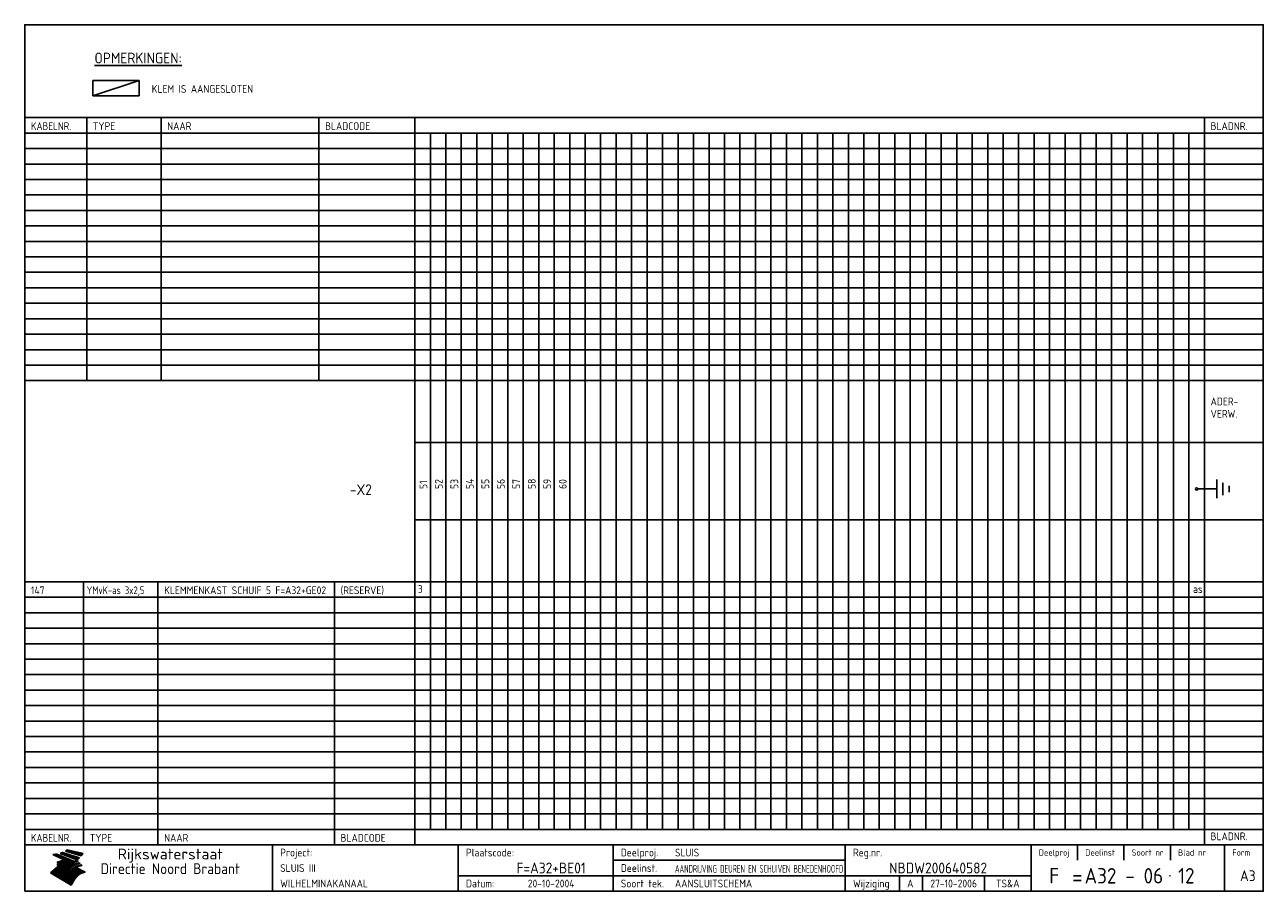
# Model space of a CAD drawing. Extents: x 10 to 410, y 10 to 290.
import ezdxf
from ezdxf.enums import TextEntityAlignment as Align

# ---------------------------------------------------------------- set-up
doc = ezdxf.new("R2010")
doc.units = 0
doc.header["$LTSCALE"] = 10
doc.header["$MEASUREMENT"] = 0
doc.layers.get('0').update_dxf_attribs({"linetype": 'CONTINUOUS'})
for name, color, linetype in [('0-25', 7, 'CONTINUOUS'), ('0-35', 2, 'CONTINUOUS'), ('0-50', 3, 'CONTINUOUS'), ('B-25', 7, 'CONTINUOUS'), ('B-35', 2, 'CONTINUOUS'), ('S-25', 7, 'CONTINUOUS'), ('S-35', 2, 'CONTINUOUS')]:
    doc.layers.add(name, color=color, linetype=linetype)
doc.styles.add('ISO', font='iso.shx')
doc.styles.get("Standard").update_dxf_attribs({"font": 'iso.shx'})

# ---------------------------------------------------------------- blocks, each defined once
blk = doc.blocks.new('rme15')
at = {"layer": '0-25'}
for p, q in [((410, 35), (10, 35)), ((410, 30), (10, 30)), ((350, 25), (350, 20)), ((365, 25), (365, 20)), ((380, 25), (380, 20)), ((200, 20), (275, 20)), ((150, 15), (335, 15)), ((292.5, 15), (292.5, 10)), ((300, 15), (300, 10)), ((320, 15), (320, 10))]:
    blk.add_line(p, q, dxfattribs=at)
at = {"layer": '0-25', "color": 7}
for p, q in [((19.1, 21.89), (25.12, 19)), ((19.1, 21.89), (25.12, 19)), ((19.17, 21.86), (20.7, 21.86)), ((19.29, 21.8), (20.83, 21.8)), ((19.4, 21.75), (20.96, 21.75)), ((19.52, 21.69), (21.09, 21.69)), ((19.64, 21.63), (21.22, 21.63)), ((19.74, 21.92), (20.56, 21.92)), ((19.75, 21.58), (21.36, 21.58)), ((19.87, 21.52), (21.49, 21.52)), ((19.99, 21.47), (21.62, 21.47)), ((20.11, 21.41), (21.75, 21.41)), ((20.22, 21.35), (21.88, 21.35)), ((20.25, 21.97), (20.43, 21.97)), ((20.34, 21.3), (22.02, 21.3)), ((20.38, 21.99), (26.02, 19.59)), ((20.38, 21.99), (26.02, 19.59)), ((20.46, 21.24), (22.15, 21.24)), ((20.57, 21.18), (22.28, 21.18)), ((20.69, 21.13), (22.41, 21.13)), ((20.81, 21.07), (22.55, 21.07)), ((20.92, 21.02), (22.68, 21.02)), ((21.04, 20.96), (22.81, 20.96)), ((21.16, 20.9), (22.94, 20.9)), ((21.27, 20.85), (23.07, 20.85)), ((21.39, 20.79), (23.21, 20.79)), ((21.47, 22.25), (26.83, 20.19)), ((21.47, 22.25), (26.83, 20.19)), ((21.49, 22.25), (23.07, 22.25)), ((21.51, 20.73), (23.34, 20.73)), ((21.6, 22.2), (23.25, 22.2)), ((21.63, 20.68), (23.47, 20.68)), ((21.65, 22.31), (22.89, 22.31)), ((21.74, 20.62), (23.6, 20.62)), ((21.75, 22.14), (23.42, 22.14)), ((21.8, 22.37), (22.71, 22.37)), ((21.86, 20.57), (23.73, 20.57)), ((21.9, 22.08), (23.6, 22.08)), ((21.94, 22.42), (22.53, 22.42)), ((21.98, 20.51), (23.87, 20.51)), ((22.04, 22.03), (23.78, 22.03)), ((22.06, 22.48), (22.36, 22.48)), ((22.09, 20.45), (24, 20.45)), ((22.18, 22.53), (27.65, 20.8)), ((22.18, 22.53), (27.65, 20.8)), ((22.19, 21.97), (23.96, 21.97)), ((22.21, 20.4), (24.13, 20.4)), ((22.33, 20.34), (24.26, 20.34)), ((22.34, 21.92), (24.13, 21.92)), ((22.37, 20), (23.08, 20)), ((22.44, 20.28), (24.4, 20.28)), ((22.48, 21.86), (24.31, 21.86)), ((22.49, 20.06), (23.04, 20.06)), ((22.56, 20.23), (24.53, 20.23)), ((22.61, 20.12), (22.93, 20.12)), ((22.63, 21.8), (24.49, 21.8)), ((22.68, 20.17), (24.66, 20.17)), ((22.71, 20.17), (22.82, 20.17)), ((23.11, 20.02), (22.77, 20.2)), ((23.11, 20.02), (22.77, 20.2)), ((22.78, 21.75), (24.67, 21.75)), ((22.79, 20.12), (24.79, 20.12)), ((22.91, 20.06), (24.92, 20.06)), ((22.92, 21.69), (24.85, 21.69)), ((23.03, 20), (25.06, 20)), ((23.07, 21.63), (25.02, 21.63)), ((23.14, 22.99), (28.22, 21.46)), ((23.14, 22.99), (28.22, 21.46)), ((23.15, 22.98), (25.33, 22.98)), ((23.22, 21.58), (25.2, 21.58)), ((23.23, 23.04), (25.09, 23.04)), ((23.32, 23.1), (24.84, 23.1)), ((23.34, 22.93), (25.57, 22.93)), ((23.36, 21.52), (25.38, 21.52)), ((23.4, 23.15), (24.6, 23.15)), ((23.49, 23.21), (24.36, 23.21)), ((23.51, 21.47), (25.56, 21.47)), ((23.52, 22.87), (25.81, 22.87)), ((23.57, 23.27), (24.12, 23.27)), ((23.64, 23.32), (23.87, 23.32)), ((23.66, 21.41), (25.74, 21.41)), ((23.7, 23.36), (28.82, 22.17)), ((23.7, 23.36), (28.82, 22.17)), ((23.71, 22.82), (26.06, 22.82)), ((23.8, 21.35), (25.91, 21.35)), ((23.9, 22.76), (26.3, 22.76)), ((23.95, 21.3), (26.09, 21.3)), ((24.09, 22.7), (26.54, 22.7)), ((24.09, 21.24), (26.27, 21.24)), ((24.24, 21.18), (26.45, 21.18)), ((24.27, 22.65), (26.78, 22.65)), ((24.39, 21.13), (26.62, 21.13)), ((24.46, 22.59), (27.03, 22.59)), ((24.53, 21.07), (26.8, 21.07)), ((24.65, 22.53), (27.27, 22.53)), ((24.68, 21.02), (26.98, 21.02)), ((24.83, 20.96), (27.16, 20.96)), ((24.84, 22.48), (27.51, 22.48)), ((24.97, 20.9), (27.34, 20.9)), ((25.02, 22.42), (27.75, 22.42)), ((25.12, 20.85), (27.51, 20.85)), ((25.21, 22.37), (28, 22.37)), ((25.27, 20.79), (27.63, 20.79)), ((25.4, 22.31), (28.24, 22.31)), ((25.41, 20.73), (27.57, 20.73)), ((25.56, 20.68), (27.51, 20.68)), ((25.58, 22.25), (28.48, 22.25)), ((25.71, 20.62), (27.44, 20.62)), ((25.77, 22.2), (28.72, 22.2)), ((25.85, 20.57), (27.37, 20.57)), ((25.96, 22.14), (28.79, 22.14)), ((26, 20.51), (27.29, 20.51)), ((26.15, 22.08), (28.75, 22.08)), ((26.15, 20.45), (27.22, 20.45)), ((26.29, 20.4), (27.14, 20.4)), ((26.33, 22.03), (28.71, 22.03)), ((26.44, 20.34), (27.06, 20.34)), ((26.52, 21.97), (28.66, 21.97)), ((26.59, 20.28), (26.97, 20.28)), ((26.71, 21.92), (28.62, 21.92)), ((26.73, 20.23), (26.89, 20.23)), ((26.9, 21.86), (28.57, 21.86)), ((27.08, 21.8), (28.52, 21.8)), ((27.27, 21.75), (28.48, 21.75)), ((27.46, 21.69), (28.43, 21.69)), ((27.65, 21.63), (28.38, 21.63)), ((27.83, 21.58), (28.33, 21.58)), ((28.02, 21.52), (28.28, 21.52)), ((28.21, 21.47), (28.22, 21.47)), ((20.58, 17.88), (18.3, 16)), ((20.58, 17.88), (18.3, 16)), ((24.94, 11.97), (18.3, 16)), ((24.94, 11.97), (18.3, 16)), ((18.31, 16.01), (20.96, 16.01)), ((18.38, 16.07), (21.46, 16.07)), ((18.45, 16.12), (21.88, 16.12)), ((18.52, 16.18), (22.15, 16.18)), ((18.59, 16.23), (22.38, 16.23)), ((18.65, 16.29), (22.58, 16.29)), ((18.72, 16.35), (22.75, 16.35)), ((18.79, 16.4), (22.91, 16.4)), ((18.86, 16.46), (20.6, 16.46)), ((18.93, 16.52), (20.6, 16.52)), ((18.99, 16.57), (20.6, 16.57)), ((19.06, 16.63), (20.6, 16.63)), ((19.13, 16.68), (20.6, 16.68)), ((19.2, 16.74), (20.6, 16.74)), ((19.27, 16.8), (20.6, 16.8)), ((19.33, 16.85), (21.07, 16.85)), ((19.4, 16.91), (21.55, 16.91)), ((19.47, 16.97), (21.88, 16.97)), ((19.54, 17.02), (22.13, 17.02)), ((19.61, 17.08), (22.34, 17.08)), ((19.67, 17.13), (20.6, 17.13)), ((19.74, 17.19), (20.6, 17.19)), ((19.81, 17.25), (20.6, 17.25)), ((19.88, 17.3), (20.6, 17.3)), ((19.95, 17.36), (20.6, 17.36)), ((20.01, 17.42), (20.6, 17.42)), ((20.08, 17.47), (20.93, 17.47)), ((20.15, 17.53), (21.26, 17.53)), ((20.22, 17.58), (21.51, 17.58)), ((20.29, 17.64), (21.72, 17.64)), ((20.35, 17.7), (21.9, 17.7)), ((20.42, 17.75), (22.07, 17.75)), ((20.49, 17.81), (22.22, 17.81)), ((20.56, 17.87), (22.36, 17.87)), ((20.6, 19.11), (20.58, 19.51)), ((20.6, 19.11), (20.58, 19.51)), ((20.58, 19.5), (22.09, 19.5)), ((20.58, 19.44), (21.95, 19.44)), ((20.59, 19.38), (21.79, 19.38)), ((20.59, 19.33), (21.62, 19.33)), ((20.59, 19.27), (21.42, 19.27)), ((20.6, 19.22), (21.2, 19.22)), ((20.6, 19.16), (20.93, 19.16)), ((20.6, 19.11), (20.69, 19.12)), ((20.6, 19.11), (20.69, 19.12)), ((20.6, 18.79), (20.77, 18.81)), ((20.6, 18.79), (20.77, 18.81)), ((20.6, 18.29), (20.6, 18.79)), ((20.6, 18.29), (20.6, 18.79)), ((20.6, 18.77), (22.46, 18.77)), ((20.6, 18.71), (22.33, 18.71)), ((20.6, 18.65), (22.19, 18.65)), ((20.6, 18.6), (22.04, 18.6)), ((20.6, 18.54), (21.87, 18.54)), ((20.6, 18.48), (21.68, 18.48)), ((20.6, 18.43), (21.46, 18.43)), ((20.6, 18.37), (21.21, 18.37)), ((20.6, 18.29), (20.88, 18.32)), ((20.6, 18.29), (20.88, 18.32)), ((20.6, 18.32), (20.87, 18.32)), ((20.6, 17.88), (20.86, 17.91)), ((20.6, 17.88), (20.86, 17.91)), ((20.6, 17.43), (20.97, 17.48)), ((20.6, 17.43), (20.97, 17.48)), ((20.6, 17.43), (20.6, 17.09)), ((20.6, 17.43), (20.6, 17.09)), ((20.6, 17.09), (21.26, 17.16)), ((20.6, 17.09), (21.26, 17.16)), ((20.6, 16.8), (21.37, 16.89)), ((20.6, 16.8), (21.37, 16.89)), ((20.6, 16.8), (20.6, 16.45)), ((20.6, 16.8), (20.6, 16.45)), ((20.6, 16.45), (21.56, 16.56)), ((20.6, 16.45), (21.56, 16.56)), ((20.6, 15.97), (21.67, 16.09)), ((20.6, 15.97), (21.67, 16.09)), ((20.7, 16.46), (23.06, 16.46)), ((20.9, 19.55), (22.23, 19.55)), ((20.9, 18.82), (22.59, 18.82)), ((20.98, 17.92), (22.5, 17.92)), ((21.02, 17.13), (22.53, 17.13)), ((21.19, 19.61), (22.35, 19.61)), ((21.2, 16.52), (23.2, 16.52)), ((21.32, 18.88), (22.71, 18.88)), ((21.32, 17.98), (22.62, 17.98)), ((21.42, 19.67), (22.47, 19.67)), ((21.47, 17.19), (22.7, 17.19)), ((21.59, 18.03), (22.74, 18.03)), ((21.61, 18.93), (22.82, 18.93)), ((21.62, 19.72), (22.59, 19.72)), ((21.72, 16.57), (23.32, 16.57)), ((21.77, 17.25), (22.85, 17.25)), ((21.8, 19.78), (22.69, 19.78)), ((21.8, 18.09), (22.85, 18.09)), ((21.84, 18.99), (22.92, 18.99)), ((21.96, 19.83), (22.79, 19.83)), ((21.99, 18.15), (22.95, 18.15)), ((22.01, 17.3), (22.99, 17.3)), ((22.03, 19.05), (23.03, 19.05)), ((22.1, 16.63), (23.44, 16.63)), ((22.11, 19.89), (22.89, 19.89)), ((22.16, 18.2), (23.05, 18.2)), ((22.21, 19.1), (23.12, 19.1)), ((22.21, 17.36), (23.12, 17.36)), ((22.24, 19.95), (22.99, 19.95)), ((22.31, 18.26), (23.15, 18.26)), ((22.36, 19.16), (23.22, 19.16)), ((22.38, 16.68), (23.56, 16.68)), ((22.39, 17.42), (23.24, 17.42)), ((22.45, 18.32), (23.24, 18.32)), ((22.51, 19.22), (23.3, 19.22)), ((22.56, 17.47), (23.36, 17.47)), ((22.59, 18.37), (23.33, 18.37)), ((22.6, 16.74), (23.66, 16.74)), ((22.64, 19.27), (23.39, 19.27)), ((22.71, 18.43), (23.42, 18.43)), ((22.71, 17.53), (23.47, 17.53)), ((22.77, 19.33), (23.47, 19.33)), ((22.79, 16.8), (23.77, 16.8)), ((22.83, 18.48), (23.5, 18.48)), ((22.84, 17.58), (23.57, 17.58)), ((22.89, 19.38), (23.55, 19.38)), ((22.94, 18.54), (23.58, 18.54)), ((22.96, 16.85), (23.86, 16.85)), ((22.97, 17.64), (23.67, 17.64)), ((23, 19.44), (23.63, 19.44)), ((23.04, 18.6), (23.66, 18.6)), ((23.1, 19.5), (23.72, 19.5)), ((23.1, 17.7), (23.77, 17.7)), ((23.12, 16.91), (23.96, 16.91)), ((23.14, 18.65), (23.74, 18.65)), ((23.15, 19.95), (25.19, 19.95)), ((23.21, 19.55), (23.8, 19.55)), ((23.21, 17.75), (23.86, 17.75)), ((23.21, 16.01), (28.9, 16.01)), ((23.24, 18.71), (23.82, 18.71)), ((23.26, 19.89), (25.32, 19.89)), ((23.26, 16.97), (24.05, 16.97)), ((23.3, 19.61), (23.88, 19.61)), ((23.32, 17.81), (23.95, 17.81)), ((23.33, 18.77), (23.91, 18.77)), ((23.37, 16.07), (29.08, 16.07)), ((23.38, 19.83), (25.45, 19.83)), ((23.39, 19.67), (23.81, 19.67)), ((23.39, 17.02), (24.14, 17.02)), ((23.42, 18.82), (23.99, 18.82)), ((23.42, 17.87), (24.03, 17.87)), ((23.45, 19.7), (23.58, 19.79)), ((23.45, 19.7), (23.58, 19.79)), ((23.48, 19.72), (23.7, 19.72)), ((23.5, 19.78), (25.58, 19.78)), ((23.51, 18.88), (24.07, 18.88)), ((23.51, 16.12), (29.27, 16.12)), ((23.52, 17.92), (24.11, 17.92)), ((23.52, 17.08), (24.22, 17.08)), ((23.54, 18.9), (24.3, 19.42)), ((23.54, 18.9), (24.3, 19.42)), ((23.56, 19.78), (23.59, 19.78)), ((23.56, 19.39), (23.9, 19.62)), ((23.56, 19.39), (23.9, 19.62)), ((23.58, 19.79), (23.9, 19.62)), ((23.58, 19.79), (23.9, 19.62)), ((23.59, 18.93), (24.15, 18.93)), ((23.61, 19.72), (25.72, 19.72)), ((23.62, 17.98), (24.2, 17.98)), ((23.63, 17.13), (24.3, 17.13)), ((23.65, 18.59), (24.62, 19.25)), ((23.65, 18.59), (24.62, 19.25)), ((29.41, 16.17), (23.65, 16.17)), ((23.67, 18.99), (24.23, 18.99)), ((23.71, 18.03), (24.28, 18.03)), ((23.73, 19.67), (25.85, 19.67)), ((23.75, 19.05), (24.32, 19.05)), ((23.75, 17.19), (24.38, 17.19)), ((23.77, 16.23), (29.47, 16.23)), ((23.79, 18.09), (24.36, 18.09)), ((23.83, 19.1), (24.4, 19.1)), ((23.85, 19.61), (25.98, 19.61)), ((23.85, 17.25), (24.46, 17.25)), ((23.88, 18.15), (24.44, 18.15)), ((23.89, 16.29), (29.36, 16.29)), ((23.92, 19.16), (24.48, 19.16)), ((23.94, 18.19), (25.23, 19.07)), ((23.94, 18.19), (25.23, 19.07)), ((23.95, 17.3), (24.55, 17.3)), ((23.96, 19.55), (25.96, 19.55)), ((23.96, 18.2), (24.53, 18.2)), ((24, 19.22), (24.56, 19.22)), ((24, 16.35), (29.24, 16.35)), ((24.04, 18.26), (24.61, 18.26)), ((24.05, 17.36), (24.63, 17.36)), ((24.06, 17.88), (25.34, 18.76)), ((24.06, 17.88), (25.34, 18.76)), ((24.08, 19.5), (25.88, 19.5)), ((24.08, 19.27), (24.58, 19.27)), ((24.11, 16.4), (29.13, 16.4)), ((24.13, 18.32), (24.69, 18.32)), ((24.14, 17.42), (24.71, 17.42)), ((24.16, 19.33), (24.47, 19.33)), ((24.2, 19.44), (25.79, 19.44)), ((24.21, 18.37), (24.77, 18.37)), ((24.21, 16.46), (29.02, 16.46)), ((24.23, 17.47), (24.79, 17.47)), ((24.24, 17.48), (25.52, 18.36)), ((24.24, 17.48), (25.52, 18.36)), ((24.25, 19.38), (24.36, 19.38)), ((24.29, 18.43), (24.85, 18.43)), ((24.3, 19.42), (24.62, 19.25)), ((24.3, 19.42), (24.62, 19.25)), ((24.31, 19.38), (25.71, 19.38)), ((24.31, 17.53), (24.87, 17.53)), ((24.31, 16.52), (28.91, 16.52)), ((24.35, 17.17), (25.64, 18.05)), ((24.35, 17.17), (25.64, 18.05)), ((24.37, 18.48), (24.94, 18.48)), ((24.39, 17.58), (24.96, 17.58)), ((24.4, 16.57), (28.79, 16.57)), ((24.43, 19.33), (25.62, 19.33)), ((24.45, 18.54), (25.02, 18.54)), ((24.47, 17.64), (25.04, 17.64)), ((24.49, 16.63), (28.68, 16.63)), ((24.54, 18.6), (25.1, 18.6)), ((24.55, 19.27), (25.54, 19.27)), ((24.56, 17.7), (25.12, 17.7)), ((24.57, 16.68), (28.57, 16.68)), ((24.62, 18.65), (25.18, 18.65)), ((24.63, 16.72), (25.91, 17.6)), ((24.63, 16.72), (25.91, 17.6)), ((24.64, 17.75), (25.2, 17.75)), ((24.66, 16.74), (28.45, 16.74)), ((24.67, 19.22), (25.45, 19.22)), ((24.7, 18.71), (25.27, 18.71)), ((24.72, 17.81), (25.29, 17.81)), ((24.74, 16.8), (28.34, 16.8)), ((24.78, 19.16), (25.37, 19.16)), ((24.78, 18.77), (25.34, 18.77)), ((24.8, 17.87), (25.37, 17.87)), ((24.82, 16.85), (28.23, 16.85)), ((24.87, 18.82), (25.4, 18.82)), ((24.89, 17.92), (25.45, 17.92)), ((24.9, 19.1), (25.28, 19.1)), ((24.9, 16.91), (28.11, 16.91)), ((24.95, 18.88), (25.45, 18.88)), ((24.97, 17.98), (25.53, 17.98)), ((24.99, 16.97), (28, 16.97)), ((25.02, 19.05), (25.2, 19.05)), ((25.03, 18.93), (25.51, 18.93)), ((25.05, 18.03), (25.61, 18.03)), ((25.07, 17.02), (27.89, 17.02)), ((25.11, 18.99), (25.57, 18.99)), ((26.02, 19.59), (25.12, 19)), ((26.02, 19.59), (25.12, 19)), ((25.13, 18.09), (25.68, 18.09)), ((25.15, 17.08), (27.77, 17.08)), ((25.19, 19.05), (25.63, 19.05)), ((25.21, 18.15), (25.75, 18.15)), ((25.23, 17.13), (27.66, 17.13)), ((25.26, 19.1), (25.7, 19.1)), ((25.3, 18.2), (25.82, 18.2)), ((25.31, 17.19), (27.55, 17.19)), ((25.33, 19.16), (25.77, 19.16)), ((25.38, 18.26), (25.89, 18.26)), ((25.39, 19.22), (25.85, 19.22)), ((25.4, 17.25), (27.43, 17.25)), ((25.46, 18.32), (25.97, 18.32)), ((25.47, 19.27), (25.93, 19.27)), ((25.48, 17.3), (27.32, 17.3)), ((25.54, 19.33), (26.03, 19.33)), ((25.54, 18.37), (26.06, 18.37)), ((25.56, 17.36), (27.21, 17.36)), ((25.62, 18.43), (26.14, 18.43)), ((25.63, 19.38), (26.13, 19.38)), ((25.64, 17.42), (27.1, 17.42)), ((25.7, 18.48), (26.24, 18.48)), ((25.72, 19.44), (26.24, 19.44)), ((25.73, 17.47), (26.98, 17.47)), ((25.79, 18.54), (26.34, 18.54)), ((25.81, 17.53), (26.87, 17.53)), ((25.82, 19.5), (26.36, 19.5)), ((25.89, 18.6), (26.46, 18.6)), ((25.89, 17.58), (26.76, 17.58)), ((25.93, 19.55), (26.53, 19.55)), ((25.96, 17.64), (26.64, 17.64)), ((25.99, 18.65), (26.58, 18.65)), ((26.04, 17.7), (26.59, 17.7)), ((26.06, 19.61), (26.85, 19.61)), ((26.1, 18.71), (26.72, 18.71)), ((26.12, 17.75), (26.67, 17.75)), ((26.2, 17.81), (26.76, 17.81)), ((26.21, 19.67), (27.23, 19.67)), ((26.23, 18.77), (26.89, 18.77)), ((26.29, 17.87), (26.86, 17.87)), ((26.37, 18.82), (27.09, 18.82)), ((26.39, 17.92), (26.97, 17.92)), ((26.44, 19.72), (27.18, 19.72)), ((26.49, 17.98), (27.09, 17.98)), ((26.53, 18.88), (27.34, 18.88)), ((26.56, 17.68), (29.54, 16.2)), ((26.56, 17.68), (29.54, 16.2)), ((26.6, 18.03), (27.22, 18.03)), ((26.72, 18.09), (27.38, 18.09)), ((26.73, 18.93), (27.66, 18.93)), ((26.85, 18.15), (27.56, 18.15)), ((26.99, 18.99), (27.9, 18.99)), ((27, 18.2), (27.8, 18.2)), ((27.13, 19.78), (27.25, 19.64)), ((27.13, 19.78), (27.25, 19.64)), ((27.18, 18.26), (28.13, 18.26)), ((27.26, 19.05), (27.84, 19.05)), ((27.39, 18.32), (28.47, 18.32)), ((27.7, 18.37), (28.49, 18.37)), ((27.78, 19.1), (27.93, 18.96)), ((27.78, 19.1), (27.93, 18.96)), ((28, 18.43), (28.44, 18.43)), ((28.29, 15.83), (29.54, 16.2)), ((28.29, 15.83), (29.54, 16.2)), ((28.39, 18.48), (28.54, 18.32)), ((28.39, 18.48), (28.54, 18.32)), ((29.54, 16.2), (29.45, 16.17)), ((29.54, 16.2), (29.45, 16.17)), ((29.46, 16.18), (29.47, 16.18)), ((18.38, 15.95), (20.6, 15.95)), ((18.47, 15.9), (20.6, 15.9)), ((18.57, 15.84), (20.6, 15.84)), ((18.66, 15.78), (20.6, 15.78)), ((18.75, 15.73), (20.6, 15.73)), ((18.85, 15.67), (20.6, 15.67)), ((18.94, 15.62), (20.6, 15.62)), ((19.03, 15.56), (27.83, 15.56)), ((19.12, 15.5), (27.75, 15.5)), ((19.22, 15.45), (27.66, 15.45)), ((19.31, 15.39), (27.58, 15.39)), ((19.4, 15.33), (27.5, 15.33)), ((19.49, 15.28), (27.43, 15.28)), ((19.59, 15.22), (27.36, 15.22)), ((19.68, 15.17), (27.29, 15.17)), ((19.77, 15.11), (27.22, 15.11)), ((19.86, 15.05), (27.15, 15.05)), ((19.96, 15), (27.09, 15)), ((20.05, 14.94), (27.02, 14.94)), ((20.14, 14.88), (26.96, 14.88)), ((20.24, 14.83), (26.9, 14.83)), ((20.33, 14.77), (26.84, 14.77)), ((20.42, 14.72), (26.79, 14.72)), ((20.51, 14.66), (26.73, 14.66)), ((20.6, 15.97), (20.6, 15.58)), ((20.6, 15.97), (20.6, 15.58)), ((20.6, 15.58), (21.95, 15.73)), ((20.6, 15.58), (21.95, 15.73)), ((20.61, 14.6), (26.68, 14.6)), ((20.7, 14.55), (26.62, 14.55)), ((20.79, 14.49), (26.57, 14.49)), ((20.88, 14.43), (26.52, 14.43)), ((20.94, 15.62), (27.92, 15.62)), ((20.98, 14.38), (26.47, 14.38)), ((21.07, 14.32), (26.42, 14.32)), ((21.16, 14.27), (26.38, 14.27)), ((21.25, 14.21), (26.33, 14.21)), ((21.35, 14.15), (26.29, 14.15)), ((21.44, 14.1), (26.24, 14.1)), ((21.45, 15.67), (28.01, 15.67)), ((21.53, 14.04), (26.2, 14.04)), ((21.63, 13.98), (26.16, 13.98)), ((21.72, 13.93), (26.12, 13.93)), ((21.81, 13.87), (26.08, 13.87)), ((21.9, 13.82), (26.04, 13.82)), ((21.96, 15.73), (28.11, 15.73)), ((22, 13.76), (26, 13.76)), ((22.09, 13.7), (25.96, 13.7)), ((22.18, 13.65), (25.93, 13.65)), ((22.27, 13.59), (25.89, 13.59)), ((22.34, 15.78), (28.21, 15.78)), ((22.37, 13.53), (25.86, 13.53)), ((22.46, 13.48), (25.82, 13.48)), ((22.55, 13.42), (25.79, 13.42)), ((22.62, 15.84), (28.33, 15.84)), ((22.65, 13.37), (25.76, 13.37)), ((22.74, 13.31), (25.73, 13.31)), ((22.83, 13.25), (25.69, 13.25)), ((22.84, 15.9), (28.52, 15.9)), ((22.92, 13.2), (25.66, 13.2)), ((23.02, 13.14), (25.63, 13.14)), ((23.04, 15.95), (28.71, 15.95)), ((23.11, 13.08), (25.59, 13.08)), ((23.2, 13.03), (25.56, 13.03)), ((23.29, 12.97), (25.53, 12.97)), ((23.39, 12.92), (25.5, 12.92)), ((23.48, 12.86), (25.46, 12.86)), ((23.57, 12.8), (25.43, 12.8)), ((23.66, 12.75), (25.4, 12.75)), ((23.76, 12.69), (25.36, 12.69)), ((23.85, 12.63), (25.33, 12.63)), ((23.94, 12.58), (25.3, 12.58)), ((24.04, 12.52), (25.26, 12.52)), ((24.13, 12.47), (25.23, 12.47)), ((24.22, 12.41), (25.2, 12.41)), ((24.31, 12.35), (25.17, 12.35)), ((24.41, 12.3), (25.13, 12.3)), ((24.5, 12.24), (25.1, 12.24)), ((24.59, 12.18), (25.07, 12.18)), ((24.68, 12.13), (25.03, 12.13)), ((24.78, 12.07), (25, 12.07)), ((24.87, 12.02), (24.97, 12.02)), ((24.94, 11.97), (25.81, 13.45)), ((24.94, 11.97), (25.81, 13.45))]:
    blk.add_line(p, q, dxfattribs=at)
for centre, radius, start, end in [((19.15, 29.7), 7.8, 269.6055, 279.0886), ((19.15, 29.7), 7.8, 269.6055, 279.0886), ((19.93, 25.38), 5.91, 276.3402, 298.7463), ((19.93, 25.38), 5.91, 276.3402, 298.7463), ((19.84, 25.09), 6.03, 278.129, 302.868), ((19.84, 25.09), 6.03, 278.129, 302.868), ((19.84, 27.26), 5.27, 288.0217, 296.3084), ((19.84, 27.26), 5.27, 288.0217, 296.3084), ((20.49, 27.56), 5.28, 300.0654, 307.393), ((20.49, 27.56), 5.28, 300.0654, 307.393), ((24.11, 24.7), 5.26, 301.1147, 312.2814), ((24.11, 24.7), 5.26, 301.1147, 312.2814), ((21.95, 27.32), 8.59, 316.9248, 323.1399), ((21.95, 27.32), 8.59, 316.9248, 323.1399), ((20.21, 23.78), 5.91, 273.6149, 304.3803), ((20.21, 23.78), 5.91, 273.6149, 304.3803), ((20.35, 24.56), 5.76, 274.164, 302.5474), ((20.35, 24.56), 5.76, 274.164, 302.5474), ((20.05, 24.28), 6.02, 277.9472, 305.7139), ((20.05, 24.28), 6.02, 277.9472, 305.7139), ((20.04, 23.49), 6.09, 278.8115, 306.4242), ((20.04, 23.49), 6.09, 278.8115, 306.4242), ((20.53, 23.07), 5.96, 277.0519, 304.973), ((20.53, 23.07), 5.96, 277.0519, 304.973), ((20.72, 22.76), 5.91, 276.3402, 304.3803), ((20.72, 22.76), 5.91, 276.3402, 304.3803), ((21.06, 22.34), 5.81, 274.9043, 303.1745), ((21.06, 22.34), 5.81, 274.9043, 303.1745), ((20.82, 22.06), 6.04, 278.1111, 305.8489), ((20.82, 22.06), 6.04, 278.1111, 305.8489), ((21.3, 21.6), 5.91, 276.3402, 304.3803), ((21.3, 21.6), 5.91, 276.3402, 304.3803), ((27.05, 17.17), 2.63, 107.4286, 133.7799), ((27.05, 17.17), 2.63, 107.4286, 133.7799), ((27.45, 16.91), 2.81, 110.4143, 138.7411), ((27.45, 16.91), 2.81, 110.4143, 138.7411), ((27.57, 15.64), 3.4, 98.1566, 126.9045), ((27.57, 15.64), 3.4, 98.1566, 126.9045), ((27.91, 15.54), 3.39, 100.5835, 132.088), ((27.91, 15.54), 3.39, 100.5835, 132.088), ((28.21, 14.74), 3.67, 95.7581, 128.7216), ((28.21, 14.74), 3.67, 95.7581, 128.7216), ((27.01, 16.84), 2.93, 87.7348, 104.8316), ((27.01, 16.84), 2.93, 87.7348, 104.8316), ((27.37, 15.71), 3.93, 91.7838, 103.2817), ((27.37, 15.71), 3.93, 91.7838, 103.2817), ((28.4, 15.05), 3.21, 96.3886, 125.0052), ((28.4, 15.05), 3.21, 96.3886, 125.0052), ((27.82, 16.31), 2.8, 90.634, 105.1984), ((27.82, 16.31), 2.8, 90.634, 105.1984), ((28.19, 15.04), 3.93, 93.8342, 103.2817), ((28.19, 15.04), 3.93, 93.8342, 103.2817), ((28.58, 15.69), 2.8, 93.8141, 105.1984), ((28.58, 15.69), 2.8, 93.8141, 105.1984), ((28.95, 14.41), 3.93, 96.0135, 103.2817), ((28.95, 14.41), 3.93, 96.0135, 103.2817), ((31.24, 10.26), 6.3, 117.9568, 149.6251), ((31.24, 10.26), 6.3, 117.9568, 149.6251)]:
    blk.add_arc(centre, radius, start, end, dxfattribs=at)
at = {"layer": '0-35'}
for p, q in [((90, 25), (90, 10)), ((150, 25), (150, 10)), ((200, 25), (200, 10)), ((275, 25), (275, 10)), ((335, 25), (335, 10)), ((397.5, 25), (397.5, 10))]:
    blk.add_line(p, q, dxfattribs=at)
at = {"layer": '0-50'}
for p, q in [((10, 25), (410, 25)), ((348.75, 15), (351.25, 15)), ((348.75, 13.5), (351.25, 13.5))]:
    blk.add_line(p, q, dxfattribs=at)
blk.add_lwpolyline([(10, 10), (410, 10), (410, 290), (10, 290)], close=True, dxfattribs=at)
at = {"layer": '0-50', "const_width": 0.25}
blk.add_lwpolyline([(379.75, 15, 1), (380, 15, 1)], format="xyb", close=True, dxfattribs=at)
at = {"layer": '0-25', "style": 'ISO'}
for s, height, p in [('Project:', 2.5, (92.5, 22.5)), ('Plaatscode:', 2.5, (152.5, 22.5)), ('Deelproj.', 2.5, (202.5, 22.5)), ('Reg.nr.', 2.5, (277.5, 22.5)), ('Deelproj', 2, (337.5, 22.5)), ('Deelinst', 2, (352.5, 22.5)), ('Soort nr', 2, (367.5, 22.5)), ('Blad nr', 2, (382.5, 22.5)), ('Form', 2, (400, 22.5)), ('Deelinst.', 2.5, (202.5, 17.5)), ('Datum:', 2.5, (152.5, 12.5)), ('Soort tek.', 2.5, (202.5, 12.5)), ('Wijziging', 2.5, (277.5, 12.5))]:
    blk.add_text(s, height=height, dxfattribs=at).set_placement(p, align=Align.MIDDLE_LEFT)
for tag, height, p in [('N', 2.5, (220, 22.5)), ('B', 2.5, (92.5, 17.5)), ('P', 1.8, (220, 17.5)), ('C', 2.5, (92.5, 12.5)), ('U', 2.5, (220, 12.5)), ('REV', 2.5, (295, 12.5))]:
    blk.add_attdef(tag, text='', height=height, dxfattribs=at).set_placement(p, align=Align.MIDDLE_LEFT)
for tag, p in [('W', (180, 12.5)), ('Z', (310, 12.5)), ('Y', (327.5, 12.5))]:
    blk.add_attdef(tag, text='', height=2.5, dxfattribs=at).set_placement(p, align=Align.MIDDLE)
at = {"layer": '0-35', "style": 'ISO', "width": 1.182609}
blk.add_text('Rijkswaterstaat', height=3.5, dxfattribs=at).set_placement((40, 20.28), (74, 20.28), align=Align.FIT)
at = {"layer": '0-35', "color": 2, "style": 'ISO', "width": 1.016949}
blk.add_text('Directie Noord Brabant', height=3.5, dxfattribs=at).set_placement((34.5, 15.53), (79.5, 15.53), align=Align.FIT)
at = {"layer": '0-35', "style": 'ISO'}
blk.add_attdef('X', text='', height=3.5, dxfattribs=at).set_placement((180, 17.5), align=Align.MIDDLE_CENTER)
blk.add_attdef('RNR', text='', height=3.5, dxfattribs=at).set_placement((305, 17.5), align=Align.MIDDLE)
blk.add_attdef('FORM', text='', height=3.5, dxfattribs=at).set_placement((402.5, 15), align=Align.MIDDLE_LEFT)
at = {"layer": '0-50', "style": 'ISO'}
for tag, p in [('M', (342.5, 15)), ('O', (365, 15))]:
    blk.add_attdef(tag, text='', height=5, dxfattribs=at).set_placement(p, align=Align.MIDDLE)
blk.add_attdef('Q', text='', height=5, dxfattribs=at).set_placement((382.5, 15), align=Align.MIDDLE_LEFT)

msp = doc.modelspace()

# ---------------------------------------------------------------- linework, layer by layer
at = {"layer": 'S-25'}
for p, q in [((32, 272), (32, 267)), ((47, 272), (32, 272)), ((32, 267), (47, 272)), ((47, 267), (47, 272)), ((32, 267), (47, 267)), ((10, 260), (410, 260)), ((10, 255), (410, 255)), ((141, 255), (141, 175)), ((146, 255), (146, 175)), ((151, 255), (151, 175)), ((156, 255), (156, 175)), ((161, 255), (161, 30)), ((166, 255), (166, 175)), ((171, 255), (171, 175)), ((176, 255), (176, 175)), ((181, 255), (181, 175)), ((186, 255), (186, 30)), ((191, 255), (191, 175)), ((196, 255), (196, 175)), ((201, 255), (201, 175)), ((206, 255), (206, 175)), ((211, 255), (211, 30)), ((216, 255), (216, 175)), ((221, 255), (221, 175)), ((226, 255), (226, 175)), ((231, 255), (231, 175)), ((236, 255), (236, 30)), ((241, 255), (241, 175)), ((246, 255), (246, 175)), ((251, 255), (251, 175)), ((256, 255), (256, 175)), ((261, 255), (261, 30)), ((266, 255), (266, 175)), ((271, 255), (271, 175)), ((276, 255), (276, 175)), ((281, 255), (281, 175)), ((286, 255), (286, 30)), ((291, 255), (291, 175)), ((296, 255), (296, 175)), ((301, 255), (301, 175)), ((306, 255), (306, 175)), ((311, 255), (311, 30)), ((316, 255), (316, 175)), ((321, 255), (321, 175)), ((326, 255), (326, 175)), ((331, 255), (331, 175)), ((336, 255), (336, 30)), ((341, 255), (341, 175)), ((346, 255), (346, 175)), ((351, 255), (351, 175)), ((356, 255), (356, 175)), ((361, 255), (361, 30)), ((366, 255), (366, 175)), ((371, 255), (371, 175)), ((376, 255), (376, 175)), ((381, 255), (381, 175)), ((386, 255), (386, 30)), ((10, 250), (410, 250)), ((10, 245), (410, 245)), ((10, 240), (410, 240)), ((10, 235), (410, 235)), ((10, 230), (410, 230)), ((10, 225), (410, 225)), ((10, 220), (410, 220)), ((10, 215), (410, 215)), ((10, 210), (410, 210)), ((10, 205), (410, 205)), ((10, 200), (410, 200)), ((10, 195), (410, 195)), ((10, 190), (410, 190)), ((10, 185), (410, 185)), ((10, 180), (410, 180)), ((10, 175), (410, 175)), ((141, 175), (141, 110)), ((146, 175), (146, 110)), ((151, 175), (151, 110)), ((156, 175), (156, 110)), ((166, 175), (166, 110)), ((171, 175), (171, 110)), ((176, 175), (176, 110)), ((181, 175), (181, 110)), ((191, 175), (191, 110)), ((196, 175), (196, 110)), ((201, 175), (201, 110)), ((206, 175), (206, 110)), ((216, 175), (216, 110)), ((221, 175), (221, 110)), ((226, 175), (226, 110)), ((231, 175), (231, 110)), ((241, 175), (241, 110)), ((246, 175), (246, 110)), ((251, 175), (251, 110)), ((256, 175), (256, 110)), ((266, 175), (266, 110)), ((271, 175), (271, 110)), ((276, 175), (276, 110)), ((281, 175), (281, 110)), ((291, 175), (291, 110)), ((296, 175), (296, 110)), ((301, 175), (301, 110)), ((306, 175), (306, 110)), ((316, 175), (316, 110)), ((321, 175), (321, 110)), ((326, 175), (326, 110)), ((331, 175), (331, 110)), ((341, 175), (341, 110)), ((346, 175), (346, 110)), ((351, 175), (351, 110)), ((356, 175), (356, 110)), ((366, 175), (366, 110)), ((371, 175), (371, 110)), ((376, 175), (376, 110)), ((381, 175), (381, 110)), ((389, 140), (395, 140)), ((395, 143), (395, 137)), ((397, 142), (397, 138)), ((399, 141), (399, 139)), ((10, 110), (410, 110)), ((141, 110), (141, 30)), ((146, 110), (146, 30)), ((151, 110), (151, 30)), ((156, 110), (156, 30)), ((166, 110), (166, 30)), ((171, 110), (171, 30)), ((176, 110), (176, 30)), ((181, 110), (181, 30)), ((191, 110), (191, 30)), ((196, 110), (196, 30)), ((201, 110), (201, 30)), ((206, 110), (206, 30)), ((216, 110), (216, 30)), ((221, 110), (221, 30)), ((226, 110), (226, 30)), ((231, 110), (231, 30)), ((241, 110), (241, 30)), ((246, 110), (246, 30)), ((251, 110), (251, 30)), ((256, 110), (256, 30)), ((266, 110), (266, 30)), ((271, 110), (271, 30)), ((276, 110), (276, 30)), ((281, 110), (281, 30)), ((291, 110), (291, 30)), ((296, 110), (296, 30)), ((301, 110), (301, 30)), ((306, 110), (306, 30)), ((316, 110), (316, 30)), ((321, 110), (321, 30)), ((326, 110), (326, 30)), ((331, 110), (331, 30)), ((341, 110), (341, 30)), ((346, 110), (346, 30)), ((351, 110), (351, 30)), ((356, 110), (356, 30)), ((366, 110), (366, 30)), ((371, 110), (371, 30)), ((376, 110), (376, 30)), ((381, 110), (381, 30)), ((10, 105), (410, 105)), ((10, 100), (410, 100)), ((10, 95), (410, 95)), ((10, 90), (410, 90)), ((10, 85), (410, 85)), ((10, 80), (410, 80)), ((10, 75), (410, 75)), ((10, 70), (410, 70)), ((10, 65), (410, 65)), ((10, 60), (410, 60)), ((10, 55), (410, 55)), ((10, 50), (410, 50)), ((10, 45), (410, 45)), ((10, 40), (410, 40)), ((10, 35), (410, 35)), ((10, 30), (410, 30))]:
    msp.add_line(p, q, dxfattribs=at)
for start, end in [(0, 180), (180, 0)]:
    msp.add_arc((388.5, 140), 0.375, start, end, dxfattribs=at)
at = {"layer": 'S-35'}
for p, q in [((30, 260), (30, 175)), ((54, 260), (54, 175)), ((105, 260), (105, 175)), ((136, 260), (136, 25)), ((391, 260), (391, 25)), ((136, 155), (410, 155)), ((136, 130), (410, 130)), ((29, 110), (29, 25)), ((53, 110), (53, 25)), ((110, 110), (110, 25))]:
    msp.add_line(p, q, dxfattribs=at)

# ---------------------------------------------------------------- block references
ref = msp.add_blockref('rme15', (0, 0))
ref.add_attrib('B', 'SLUIS III', dxfattribs={"layer": '0-25', "height": 2.5, "style": 'ISO'}).set_placement((92.5, 17.5), align=Align.MIDDLE_LEFT)
ref.add_attrib('C', 'WILHELMINAKANAAL', dxfattribs={"layer": '0-25', "height": 2.5, "style": 'ISO'}).set_placement((92.5, 12.5), align=Align.MIDDLE_LEFT)
ref.add_attrib('N', 'SLUIS', dxfattribs={"layer": '0-25', "height": 2.5, "style": 'ISO'}).set_placement((220, 22.5), align=Align.MIDDLE_LEFT)
ref.add_attrib('U', 'AANSLUITSCHEMA', dxfattribs={"layer": '0-25', "height": 2.5, "style": 'ISO'}).set_placement((220, 12.5), align=Align.MIDDLE_LEFT)
ref.add_attrib('M', 'F', dxfattribs={"layer": '0-50', "height": 5, "style": 'ISO'}).set_placement((342.5, 15), align=Align.MIDDLE)
ref.add_attrib('O', 'A32 - 06', dxfattribs={"layer": '0-50', "height": 5, "style": 'ISO'}).set_placement((365, 15), align=Align.MIDDLE)
ref.add_attrib('Q', '12', dxfattribs={"layer": '0-50', "height": 5, "style": 'ISO'}).set_placement((382.5, 15), align=Align.MIDDLE_LEFT)
ref.add_attrib('X', 'F=A32+BE01', dxfattribs={"layer": '0-35', "height": 3.5, "style": 'ISO'}).set_placement((180, 17.5), align=Align.MIDDLE_CENTER)
ref.add_attrib('RNR', 'NBDW200640582', dxfattribs={"layer": '0-35', "height": 3.5, "style": 'ISO'}).set_placement((305, 17.5), align=Align.MIDDLE)
ref.add_attrib('W', '20-10-2004', dxfattribs={"layer": '0-25', "height": 2.5, "style": 'ISO'}).set_placement((180, 12.5), align=Align.MIDDLE)
ref.add_attrib('FORM', 'A3', dxfattribs={"layer": '0-35', "height": 3.5, "style": 'ISO'}).set_placement((402.5, 15), align=Align.MIDDLE_LEFT)
ref.add_attrib('REV', 'A', dxfattribs={"layer": '0-25', "height": 2.5, "style": 'ISO'}).set_placement((295, 12.5), align=Align.MIDDLE_LEFT)
ref.add_attrib('Z', '27-10-2006', dxfattribs={"layer": '0-25', "height": 2.5, "style": 'ISO'}).set_placement((310, 12.5), align=Align.MIDDLE)
ref.add_attrib('Y', 'TS&A', dxfattribs={"layer": '0-25', "height": 2.5, "style": 'ISO'}).set_placement((327.5, 12.5), align=Align.MIDDLE)

# ---------------------------------------------------------------- texts
at = {"layer": 'B-25'}
for s, p in [('KLEM IS AANGESLOTEN', (51, 268)), ('TYPE', (32, 256)), ('NAAR', (56, 256)), ('BLADCODE', (107, 256)), ('BLADNR.', (393, 256)), ('ADER-', (393, 167)), ('VERW.', (393, 163)), ('147', (12, 106)), ('KLEMMENKAST SCHUIF 5 F=A32+GE02', (55, 106)), ('(RESERVE)', (112, 106)), ('3', (136.98, 106.4)), ('as', (387.33, 106.4)), ('TYPE', (31, 26)), ('NAAR', (55, 26)), ('BLADCODE', (112, 26)), ('BLADNR.', (393, 26.5))]:
    msp.add_text(s, height=2.5, dxfattribs=at).set_placement(p)
at = {"layer": 'B-25', "width": 1.070588}
for p, p2 in [((12, 256), (25, 256)), ((12, 26), (25, 26))]:
    msp.add_text('KABELNR.', height=2.5, dxfattribs=at).set_placement(p, p2, align=Align.FIT)
at = {"layer": 'B-25'}
for s, p in [('51', (140, 140)), ('52', (145, 140)), ('53', (150, 140)), ('54', (155, 140)), ('55', (160, 140)), ('56', (165, 140)), ('57', (170, 140)), ('58', (175, 140)), ('59', (180, 140)), ('60', (185, 140))]:
    msp.add_text(s, height=2.5, rotation=90, dxfattribs=at).set_placement(p)
at = {"layer": 'B-25', "width": 0.9}
msp.add_text('YMvK-as 3x2,5', height=2.5, dxfattribs=at).set_placement((30, 106))
at = {"layer": 'B-25', "style": 'ISO', "width": 0.767412}
msp.add_text('AANDRIJVING DEUREN EN SCHUIVEN BENEDENHOOFD', height=2.5, dxfattribs=at).set_placement((220, 16), (274.4, 16), align=Align.FIT)
at = {"layer": 'B-35'}
for s, p in [('%%UOPMERKINGEN:', (32.5, 277.5)), ('-X2', (115, 138))]:
    msp.add_text(s, height=3.5, dxfattribs=at).set_placement(p)

doc.saveas('drawing.dxf')
